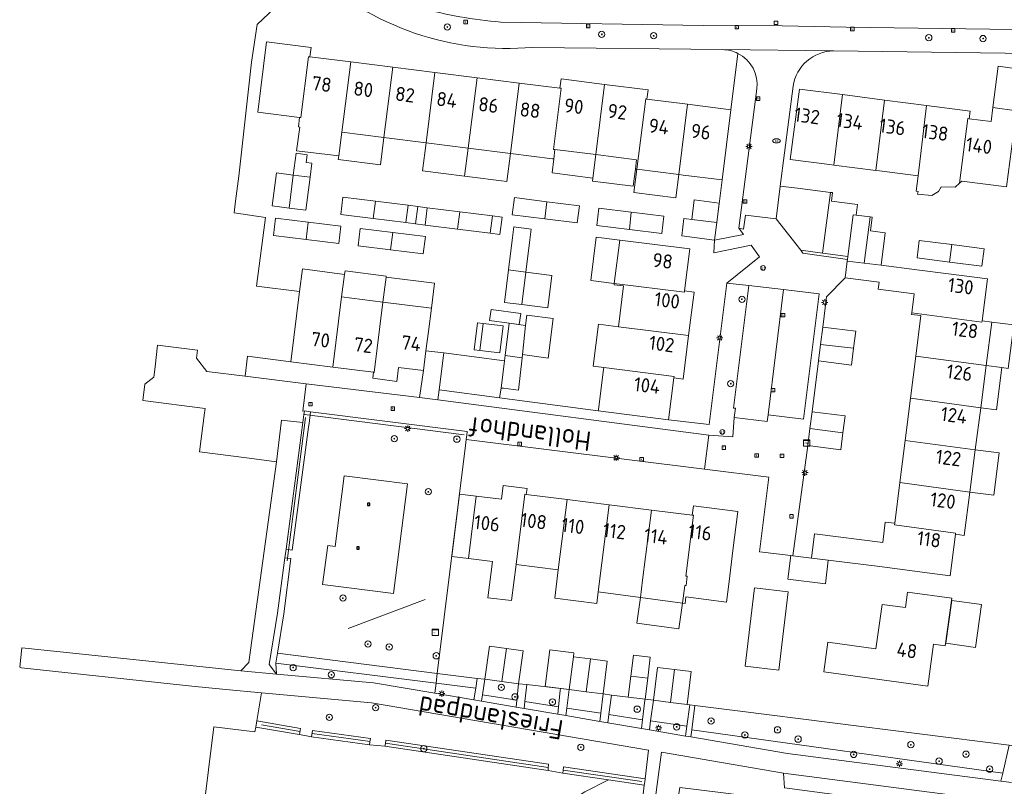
# Model space of a CAD drawing. Header units: metres. Extents: x 168032 to 180145, y 382923 to 399665.
# Tile 87 of 256: x 177467 to 177592, y 387368 to 387465. Entities that reach past the tile are written whole.
import ezdxf
from ezdxf.enums import TextEntityAlignment as Align

# ---------------------------------------------------------------- set-up
doc = ezdxf.new("R2010")
doc.units = ezdxf.units.M
doc.layers.get('0').update_dxf_attribs({"color": 8, "lineweight": 18})
for name, color, linetype, lineweight in [('B-WE-GR-BEPLANTING_CULTUUR_BODEMBEDEKKER-GV', 8, 'Continuous', 18), ('B-WE-GR-BEPLANTING_CULTUUR_BOSPLANTSOEN-GV', 8, 'Continuous', 18), ('B-WE-GR-BEPLANTING_CULTUUR_HEESTERS-GV', 8, 'Continuous', 18), ('B-WE-GR-BOOM-S', 8, 'Continuous', 18), ('B-WE-GR-GROENVOORZIENING-GV', 8, 'Continuous', 18), ('B-WE-GR-HAAG-G', 8, 'GR-HAAG1', 18), ('B-WE-IE-MEUBILAIR_WEGMEUBILAIR-S', 8, 'Continuous', 25), ('B-WE-IE-TERREINAFSCHEIDING_KUNSTMATIG_HEKWERK-G', 8, 'IE-TERREINAFSCHEIDING-KUNSTMATIG', 18), ('B-WE-KL-DATA-S', 8, 'Continuous', 18), ('B-WE-KL-ET_KAST-S', 8, 'Continuous', 18), ('B-WE-KL-ET_LS_OV_LICHTMAST-S', 8, 'Continuous', 18), ('B-WE-KL-WATER-S', 8, 'Continuous', 18), ('B-WE-OG-BEBOUWING-GV', 8, 'Continuous', 18), ('B-WE-OG-BEBOUWING-T18', 8, 'Continuous', 18), ('B-WE-OG-BEBOUWING_LUIFEL-GV', 8, 'Continuous', 18), ('B-WE-OG-BEBOUWING_SCHUUR-GV', 8, 'Continuous', 18), ('B-WE-OG-TERREIN_CULTUURSCHEIDING-GV', 8, 'Continuous', 18), ('B-WE-OG-TERREIN_ERF-GV', 8, 'Continuous', 18), ('B-WE-OG-TERREIN_ONBEGROEID-GV', 8, 'Continuous', 18), ('B-WE-OG-TOPOGRAFIE-T18', 8, 'Continuous', 18), ('B-WE-RI-GWA_KOLK-S', 8, 'Continuous', 18), ('B-WE-RI-GWA_RIOOLPUT-S', 8, 'Continuous', 18), ('B-WE-VH-VERHARDING_BETONSTRAATSTEEN-GV', 8, 'Continuous', 18), ('B-WE-VH-VERHARDING_TEGEL-GV', 8, 'Continuous', 18), ('B-WE-VW-AFSLUITPAAL-S', 8, 'Continuous', 18)]:
    doc.layers.add(name, color=color, linetype=linetype, lineweight=lineweight)
doc.styles.add('NLCS-ISO', font='NLCS-ISO.ttf')
doc.styles.add('NLCS-ISO-M200-T18', font='NLCS-ISO.ttf', dxfattribs={"height": 0.36})
doc.linetypes.add('GR-HAAG1', pattern='A,6,[176,NLCS.SHX,S=0.125,R=0,X=0,Y=0],-2', length=8)
doc.linetypes.add('IE-TERREINAFSCHEIDING-KUNSTMATIG', pattern='A,4,[82,NLCS.SHX,S=0.75,R=90,X=0,Y=0],4,-2', length=10)

# ---------------------------------------------------------------- blocks, each defined once
blk = doc.blocks.new('SKL-ET_KAST_ELEKTRA-SO')
at = {"color": 0, "linetype": 'ByBlock', "lineweight": 18}
for points in [[(-2, 2), (2, 2), (2, 1.68), (-2, 1.68)], [(-2, 1.52), (2, 1.52), (2, -2), (-2, -2)]]:
    blk.add_lwpolyline(points, close=True, dxfattribs=at)
at = {"color": 0, "linetype": 'ByBlock', "lineweight": 18, "style": 'NLCS-ISO'}
blk.add_text('et', height=1.5, dxfattribs=at).set_placement((0, 0), align=Align.MIDDLE_CENTER)
blk = doc.blocks.new('SKL-DATA_SIGNAAL_CAIKAST-SO')
at = {"color": 0, "linetype": 'ByBlock', "lineweight": 18}
for points in [[(-2, 2), (2, 2), (2, 1.68), (-2, 1.68)], [(-2, 1.52), (2, 1.52), (2, -2), (-2, -2)]]:
    blk.add_lwpolyline(points, close=True, dxfattribs=at)
at = {"color": 0, "linetype": 'ByBlock', "lineweight": 18, "style": 'NLCS-ISO'}
blk.add_text('cai', height=1.5, dxfattribs=at).set_placement((0, 0), align=Align.MIDDLE_CENTER)
blk = doc.blocks.new('SKL-ET_OV_LICHTMAST-SO')
at = {"color": 0, "linetype": 'ByBlock', "lineweight": 18}
for points in [[(-1.25, 0), (-2, 0)], [(-1.41, 1.41), (-0.88, 0.88)], [(0, 2), (0, 1.25)], [(0.88, 0.88), (1.41, 1.41)], [(2, 0), (1.25, 0)], [(-1.41, -1.41), (-0.88, -0.88)], [(0, -1.25), (0, -2)], [(0.88, -0.88), (1.41, -1.41)]]:
    blk.add_lwpolyline(points, dxfattribs=at)
blk.add_circle((0, 0), 1, dxfattribs=at)
blk = doc.blocks.new('SVW-AFSLUITPAAL-SO')
at = {"lineweight": 18}
blk.add_circle((0, 0), 1.5, dxfattribs=at)
at = {"lineweight": 18, "style": 'NLCS-ISO'}
blk.add_text('af', height=1.8, dxfattribs=at).set_placement((0, 0), align=Align.MIDDLE_CENTER)
blk = doc.blocks.new('SRI-KOLK-SO')
at = {"color": 0, "linetype": 'ByBlock', "lineweight": 18}
blk.add_lwpolyline([(-1.125, -1.125), (1.125, -1.125), (1.125, 1.125), (-1.125, 1.125)], close=True, dxfattribs=at)
at = {"color": 0, "linetype": 'ByBlock', "lineweight": 18, "style": 'NLCS-ISO'}
blk.add_text('k', height=1.5, dxfattribs=at).set_placement((0, 0), align=Align.MIDDLE_CENTER)
blk = doc.blocks.new('SRI-PUT_INSPECTIEPUT_RIOOLPUT-SO')
at = {"color": 0, "linetype": 'ByBlock', "lineweight": 18}
blk.add_lwpolyline([(-1.12, -1.12), (1.12, -1.12), (1.12, 1.12), (-1.12, 1.12)], close=True, dxfattribs=at)
at = {"color": 0, "linetype": 'ByBlock', "lineweight": 18, "style": 'NLCS-ISO'}
blk.add_text('r', height=1.5, dxfattribs=at).set_placement((0, 0.28), align=Align.MIDDLE_CENTER)
blk = doc.blocks.new('SKL-WATER_BRANDKRAAN_BRANDPUT-SO')
at = {"color": 0, "linetype": 'ByBlock', "lineweight": 18}
blk.add_ellipse((0, 0), major_axis=(2.5, 0), ratio=0.54, dxfattribs=at)
at = {"color": 0, "linetype": 'ByBlock', "lineweight": 18, "style": 'NLCS-ISO'}
blk.add_text('bk', height=1.5, dxfattribs=at).set_placement((0.16, 0), align=Align.MIDDLE_CENTER)
blk = doc.blocks.new('SIE-WEG_SPEELTOESTEL-SO')
at = {"flags": 128}
blk.add_lwpolyline([(-0.75, -0.75), (0.75, -0.75), (0.75, 0.75), (-0.75, 0.75)], close=True, dxfattribs=at)
at = {"style": 'NLCS-ISO'}
blk.add_text('SPT', height=0.45, dxfattribs=at).set_placement((0, 0), align=Align.MIDDLE_CENTER)
blk = doc.blocks.new('SGR-BOOM_01-SO')
at = {"linetype": 'ByBlock', "lineweight": 18}
h = blk.add_hatch(color=0, dxfattribs=at)
h.dxf.hatch_style = 1
edge = h.paths.add_edge_path()
edge.add_arc((0, 0), 0.25, 0, 360)
at = {"color": 0, "linetype": 'ByBlock', "lineweight": 18}
for radius in [2, 0.25]:
    blk.add_circle((0, 0), radius, dxfattribs=at)

msp = doc.modelspace()

# ---------------------------------------------------------------- linework, layer by layer
at = {"layer": 'B-WE-GR-BEPLANTING_CULTUUR_BODEMBEDEKKER-GV', "flags": 128}
msp.add_lwpolyline([(177558.521, 387460.747), (177557.62, 387453.582), (177556.502, 387444.649), (177555.82, 387439.221), (177555.549, 387437.011), (177559.224, 387437.709), (177558.64, 387438.52), (177560.929, 387456.215)], dxfattribs=at)
at = {"layer": 'B-WE-GR-BEPLANTING_CULTUUR_BODEMBEDEKKER-GV'}
msp.add_lwpolyline([(177560.929, 387456.215, 0.3176382), (177558.521, 387460.747)], format="xyb", dxfattribs=at)
at = {"layer": 'B-WE-GR-BEPLANTING_CULTUUR_BOSPLANTSOEN-GV', "flags": 128}
for points in [[(177499.987, 387384.482), (177499.782, 387383.212), (177520.142, 387380.653), (177520.293, 387381.874)], [(177525.38, 387381.252), (177520.293, 387381.874), (177520.142, 387380.653), (177525.189, 387380.018)], [(177530.63, 387380.588), (177528.507, 387380.878), (177526.36, 387381.172), (177526.055, 387379.169), (177530.405, 387378.488)], [(177535.948, 387379.962), (177531.676, 387380.465), (177531.441, 387378.326), (177535.728, 387377.655), (177535.924, 387379.711)], [(177541.372, 387379.279), (177539.219, 387379.555), (177537.073, 387379.83), (177536.766, 387377.493), (177541.08, 387376.817)], [(177546.718, 387378.605), (177542.436, 387379.145), (177542.125, 387376.654), (177546.395, 387375.986), (177546.704, 387378.492)], [(177552.401, 387377.897), (177552.07, 387377.939), (177549.929, 387378.205), (177547.781, 387378.471), (177547.425, 387375.856), (177552.04, 387375.197)], [(177558.792, 387377.095), (177553.031, 387377.818), (177552.642, 387374.719), (177592.195, 387369.227), (177593.02, 387372.767)], [(177564.302, 387369.22), (177564.447, 387367.331), (177590.941, 387363.843), (177591.373, 387365.698)]]:
    msp.add_lwpolyline(points, close=True, dxfattribs=at)
at = {"layer": 'B-WE-GR-BEPLANTING_CULTUUR_HEESTERS-GV', "flags": 128}
for points in [[(177504.194, 387415.17), (177503.401, 387415.27), (177503.339, 387414.802), (177503.206, 387413.8), (177501.074, 387397.686), (177501.827, 387397.583), (177503.932, 387413.191), (177503.998, 387413.694)], [(177497.336, 387375.86), (177497.205, 387375.071), (177502.464, 387374.167), (177502.759, 387374.117), (177502.915, 387374.901)], [(177504.286, 387373.841), (177511.656, 387372.824), (177511.729, 387373.199), (177511.809, 387373.61), (177504.423, 387374.629)], [(177513.642, 387372.626), (177534.384, 387369.536), (177534.407, 387369.803), (177534.453, 387370.335), (177513.766, 387373.417), (177513.693, 387372.951)], [(177536.242, 387369.204), (177542.05, 387368.352), (177546.62, 387367.682), (177546.671, 387368.098), (177546.719, 387368.484), (177536.358, 387369.996), (177536.289, 387369.526)], [(177545.946, 387362.241), (177546.331, 387365.351), (177546.62, 387367.682), (177542.05, 387368.352), (177539.066, 387366.849), (177536.807, 387365.396), (177535.839, 387363.378), (177527.609, 387339.407), (177529.223, 387337.712), (177530.433, 387336.986), (177531.562, 387337.309), (177532.692, 387337.793), (177535.435, 387337.47), (177537.936, 387336.663), (177540.743, 387334.929), (177544.229, 387362.494)]]:
    msp.add_lwpolyline(points, close=True, dxfattribs=at)
msp.add_lwpolyline([(177599.511, 387392.339), (177597.396, 387392.619), (177597.23, 387392.59), (177595.514, 387379.21), (177595.298, 387377.524), (177594.663, 387372.56), (177593.02, 387372.767), (177592.195, 387369.227), (177591.953, 387368.19), (177593.301, 387368.015)], dxfattribs=at)
at = {"layer": 'B-WE-GR-GROENVOORZIENING-GV', "flags": 128}
msp.add_lwpolyline([(177564.447, 387367.331), (177564.302, 387369.22), (177548.81, 387371.89), (177548.261, 387367.748), (177547.92, 387365.18), (177549.36, 387364.97), (177550.695, 387364.775), (177551.12, 387367.39), (177556.312, 387366.73), (177563.879, 387365.773), (177565.098, 387365.619), (177590.599, 387362.379), (177590.941, 387363.843)], close=True, dxfattribs=at)
at = {"layer": 'B-WE-GR-HAAG-G', "flags": 128}
for points in [[(177503.542, 387414.422), (177501.228, 387396.213)], [(177497.961, 387375.347), (177502.878, 387374.502)], [(177504.369, 387374.234), (177511.754, 387373.215)], [(177513.708, 387373.021), (177534.394, 387369.94)], [(177536.3, 387369.601), (177546.322, 387368.13)]]:
    msp.add_lwpolyline(points, dxfattribs=at)
at = {"layer": 'B-WE-IE-TERREINAFSCHEIDING_KUNSTMATIG_HEKWERK-G', "flags": 128}
for points in [[(177523.703, 387412.216), (177503.398, 387414.808)], [(177518.738, 387391.306), (177508.977, 387387.586)]]:
    msp.add_lwpolyline(points, dxfattribs=at)
at = {"layer": 'B-WE-OG-BEBOUWING-GV', "flags": 128}
for points in [[(177504.099, 387460.3), (177504.248, 387461.486), (177498.587, 387462.195), (177497.469, 387453.264), (177502.791, 387452.598), (177502.961, 387452.577), (177503.93, 387460.32)], [(177509.284, 387459.651), (177504.099, 387460.3), (177503.93, 387460.32), (177502.961, 387452.577), (177502.791, 387452.598), (177502.64, 387451.4), (177502.81, 387451.379), (177502.409, 387448.333), (177507.768, 387447.696), (177508.15, 387450.711)], [(177514.65, 387458.979), (177509.284, 387459.651), (177508.15, 387450.711), (177513.52, 387450.04)], [(177520.002, 387458.309), (177514.65, 387458.979), (177513.52, 387450.04), (177518.88, 387449.37)], [(177525.35, 387457.64), (177520.002, 387458.309), (177518.88, 387449.37), (177524.222, 387448.691)], [(177530.708, 387456.969), (177525.35, 387457.64), (177524.222, 387448.691), (177529.59, 387448.02)], [(177535.896, 387456.319), (177530.708, 387456.969), (177529.59, 387448.02), (177534.95, 387447.35), (177535.11, 387447.33), (177535.26, 387448.52), (177535.09, 387448.54), (177536.06, 387456.3)], [(177541.575, 387456.805), (177536.045, 387457.498), (177535.896, 387456.319), (177536.06, 387456.3), (177535.09, 387448.54), (177535.26, 387448.52), (177540.45, 387447.87)], [(177546.953, 387454.918), (177547.104, 387456.113), (177541.575, 387456.805), (177540.45, 387447.87), (177545.63, 387447.22), (177545.48, 387446.03), (177545.65, 387446.01), (177546.79, 387454.95)], [(177571.796, 387455.494), (177566.338, 387456.202), (177565.178, 387447.25), (177570.159, 387446.603), (177570.709, 387446.534)], [(177577.164, 387454.797), (177571.796, 387455.494), (177570.709, 387446.534), (177576.069, 387445.861)], [(177552.128, 387454.27), (177546.953, 387454.918), (177546.79, 387454.95), (177545.65, 387446.01), (177550.99, 387445.34)], [(177557.62, 387453.582), (177552.128, 387454.27), (177550.99, 387445.34), (177551.541, 387445.271), (177556.502, 387444.649)], [(177582.515, 387454.103), (177577.164, 387454.797), (177576.069, 387445.861), (177576.54, 387445.802), (177581.42, 387445.19)], [(177587.922, 387452.44), (177588.044, 387453.385), (177582.515, 387454.103), (177581.42, 387445.19), (177581.167, 387443.205), (177581.418, 387443.167), (177581.334, 387442.825), (177583.18, 387442.655), (177584.032, 387443.172), (177584.355, 387443.784), (177586.149, 387443.709), (177586.692, 387444.227), (177587.74, 387452.46)], [(177593.924, 387453.456), (177590.94, 387453.843), (177590.71, 387452.078), (177587.922, 387452.44), (177587.74, 387452.46), (177586.692, 387444.227), (177586.971, 387444.493), (177592.68, 387443.777)], [(177504.12, 387445), (177501.99, 387445.27), (177501.46, 387441.08), (177503.6, 387440.81)], [(177570.271, 387443.065), (177566.111, 387443.587), (177563.911, 387443.863), (177563.389, 387439.71), (177566.504, 387435.699), (177569.294, 387435.338)], [(177512.43, 387441.94), (177508.29, 387442.46), (177508.02, 387440.26), (177512.16, 387439.74)], [(177516.58, 387441.42), (177512.43, 387441.94), (177512.16, 387439.74), (177516.3, 387439.22)], [(177534.24, 387441.88), (177530.11, 387442.4), (177529.83, 387440.2), (177533.96, 387439.69)], [(177538.38, 387441.37), (177534.24, 387441.88), (177533.96, 387439.69), (177538.1, 387439.18)], [(177523.16, 387440.6), (177519.02, 387441.12), (177518.74, 387438.91), (177522.88, 387438.39)], [(177527.3, 387440.08), (177523.16, 387440.6), (177522.88, 387438.39), (177527.02, 387437.87)], [(177544.96, 387440.55), (177540.85, 387441.06), (177540.57, 387438.87), (177544.72, 387438.35)], [(177549.09, 387440.04), (177544.96, 387440.55), (177544.72, 387438.35), (177548.85, 387437.84)], [(177503.89, 387439.29), (177499.74, 387439.8), (177499.47, 387437.6), (177503.62, 387437.08)], [(177508.04, 387438.77), (177503.89, 387439.29), (177503.62, 387437.08), (177507.77, 387436.57)], [(177555.82, 387439.221), (177551.65, 387439.73), (177551.379, 387437.52), (177555.549, 387437.011)], [(177575.316, 387439.943), (177573.561, 387440.157), (177573.156, 387440.206), (177572.494, 387434.924), (177572.447, 387434.549), (177572.421, 387434.34), (177574.57, 387434.08)], [(177575.395, 387438.163), (177575.608, 387439.907), (177575.316, 387439.943), (177574.57, 387434.08), (177576.742, 387433.803), (177577.258, 387437.93)], [(177514.63, 387437.96), (177510.49, 387438.47), (177510.22, 387436.27), (177514.36, 387435.75)], [(177518.78, 387437.44), (177514.63, 387437.96), (177514.36, 387435.75), (177518.51, 387435.24)], [(177532.05, 387437.05), (177532.214, 387438.382), (177530.02, 387438.696), (177529.85, 387437.32), (177529.34, 387433.21), (177531.54, 387432.93)], [(177552.415, 387435.874), (177543.49, 387437), (177542.8, 387431.5), (177551.73, 387430.38), (177551.746, 387430.54)], [(177585.7, 387436.42), (177581.57, 387436.95), (177581.29, 387434.74), (177585.417, 387434.21)], [(177589.83, 387435.89), (177585.7, 387436.42), (177585.417, 387434.21), (177589.55, 387433.68)], [(177585.281, 387432.7), (177581.28, 387433.22), (177576.742, 387433.803), (177574.57, 387434.08), (177572.421, 387434.34), (177572.151, 387432.19), (177576.472, 387431.649), (177576.358, 387430.738), (177580.908, 387430.175), (177580.61, 387427.74), (177589.55, 387426.55), (177589.561, 387426.732), (177590.249, 387432.058)], [(177508.13, 387429.77), (177508.503, 387432.627), (177503.141, 387433.328), (177502.78, 387430.45), (177501.66, 387421.523), (177507.008, 387420.847)], [(177531.54, 387432.93), (177529.34, 387433.21), (177528.82, 387429.07), (177531.03, 387428.8)], [(177551.746, 387430.54), (177551.73, 387430.38), (177542.8, 387431.5), (177542.78, 387431.32), (177543.97, 387431.17), (177543.32, 387425.98), (177552.243, 387424.848), (177552.937, 387430.392)], [(177513.38, 387429.11), (177508.13, 387429.77), (177507.008, 387420.847), (177512.183, 387420.192), (177512.26, 387420.18)], [(177519.158, 387425.369), (177519.54, 387428.34), (177513.38, 387429.11), (177512.26, 387420.18), (177512.183, 387420.192), (177512.087, 387419.424), (177515.149, 387419.036), (177515.373, 387420.806), (177518.53, 387420.406), (177518.847, 387422.913)], [(177589.561, 387426.732), (177589.55, 387426.55), (177580.61, 387427.74), (177580.59, 387427.55), (177581.77, 387427.41), (177581.12, 387422.24), (177590.088, 387421.037), (177590.803, 387426.572)], [(177531.532, 387426.135), (177529.426, 387426.438), (177528.929, 387422.337), (177531.096, 387422.03)], [(177552.243, 387424.848), (177543.32, 387425.98), (177540.796, 387426.3), (177540.121, 387420.946), (177541.46, 387420.78), (177550.41, 387419.66), (177550.371, 387419.464), (177551.55, 387419.316)], [(177569.312, 387425.929), (177569.033, 387423.719), (177573.23, 387423.258), (177573.501, 387425.401)], [(177573.23, 387423.258), (177569.033, 387423.719), (177568.77, 387421.64), (177572.959, 387421.111)], [(177531.096, 387422.03), (177528.929, 387422.337), (177528.844, 387421.635), (177528.438, 387418.189), (177528.699, 387418.158), (177530.61, 387417.932)], [(177590.088, 387421.037), (177581.12, 387422.24), (177580.45, 387416.89), (177589.396, 387415.679)], [(177550.371, 387419.464), (177550.41, 387419.66), (177541.46, 387420.78), (177541.392, 387420.24), (177540.784, 387415.398), (177540.769, 387415.279), (177549.71, 387414.16)], [(177589.396, 387415.679), (177580.45, 387416.89), (177579.78, 387411.53), (177588.704, 387410.322)], [(177567.952, 387415.159), (177567.682, 387413.021), (177571.87, 387412.481), (177572.141, 387414.631)], [(177571.87, 387412.481), (177567.682, 387413.021), (177567.41, 387410.86), (177571.599, 387410.331)], [(177588.704, 387410.322), (177579.78, 387411.53), (177579.11, 387406.18), (177588.011, 387404.964)], [(177531.611, 387404.651), (177531.707, 387405.417), (177528.679, 387405.793), (177528.462, 387404.036), (177525.259, 387404.434), (177524.27, 387396.49), (177527.304, 387396.114), (177526.734, 387391.517), (177529.728, 387391.164), (177530.32, 387395.74), (177531.43, 387404.69)], [(177588.011, 387404.964), (177579.11, 387406.18), (177578.46, 387400.98), (177578.44, 387400.79), (177586.198, 387399.729), (177586.179, 387399.585), (177587.297, 387399.441)], [(177536.788, 387404.008), (177531.611, 387404.651), (177531.43, 387404.69), (177530.32, 387395.74), (177535.68, 387395.07)], [(177542.167, 387403.339), (177536.788, 387404.008), (177535.68, 387395.07), (177535.235, 387391.479), (177540.585, 387390.804), (177540.771, 387392.278)], [(177547.528, 387402.673), (177542.167, 387403.339), (177540.771, 387392.278), (177546.13, 387391.561), (177546.4, 387393.74)], [(177557.891, 387397.54), (177558.508, 387402.504), (177552.854, 387403.206), (177552.707, 387402.029), (177552.882, 387402.007), (177551.91, 387394.27), (177552.08, 387394.25), (177551.93, 387393.06), (177551.76, 387393.08), (177551.485, 387390.845), (177551.794, 387390.804), (177551.905, 387391.639), (177557.072, 387390.953), (177557.4, 387393.59)], [(177552.707, 387402.029), (177547.528, 387402.673), (177546.4, 387393.74), (177546.13, 387391.561), (177551.485, 387390.845), (177551.76, 387393.08), (177551.93, 387393.06), (177552.08, 387394.25), (177551.91, 387394.27), (177552.882, 387402.007)], [(177586.179, 387399.585), (177586.198, 387399.729), (177578.44, 387400.79), (177578.46, 387400.98), (177577.26, 387401.13), (177576.924, 387398.558), (177568.247, 387399.65), (177567.877, 387396.554), (177570.01, 387396.288), (177576.56, 387395.47), (177581.321, 387394.861), (177585.498, 387394.321)], [(177570.01, 387396.288), (177567.877, 387396.554), (177565.501, 387396.85), (177565.247, 387396.881), (177564.872, 387393.866), (177569.635, 387393.273)], [(177560.036, 387387.816), (177559.448, 387382.808), (177563.73, 387382.305), (177564.318, 387387.313), (177564.901, 387392.279), (177560.619, 387392.782)], [(177569.971, 387385.88), (177569.444, 387382.113), (177582.657, 387380.265), (177583.404, 387385.603), (177584.889, 387385.395), (177585.736, 387391.446), (177580.091, 387392.236), (177579.814, 387390.255), (177576.862, 387390.668), (177576.073, 387385.026)], [(177529.077, 387385.048), (177526.931, 387385.342), (177526.36, 387381.172), (177528.507, 387380.878)], [(177529.077, 387385.048), (177528.507, 387380.878), (177530.63, 387380.588), (177531.201, 387384.758)], [(177539.762, 387383.745), (177537.612, 387384.021), (177537.61, 387384.021), (177537.073, 387379.83), (177539.219, 387379.555)], [(177539.762, 387383.745), (177539.219, 387379.555), (177541.372, 387379.279), (177541.909, 387383.47)], [(177550.445, 387382.395), (177548.298, 387382.661), (177547.781, 387378.471), (177549.929, 387378.205)], [(177550.445, 387382.395), (177549.929, 387378.205), (177552.07, 387377.939), (177552.588, 387382.129)]]:
    msp.add_lwpolyline(points, close=True, dxfattribs=at)
at = {"layer": 'B-WE-OG-BEBOUWING_LUIFEL-GV', "flags": 128}
for points in [[(177594.643, 387458.711), (177591.626, 387459.105), (177590.94, 387453.843), (177593.924, 387453.456)], [(177513.086, 387446.567), (177513.52, 387450.04), (177508.15, 387450.711), (177507.768, 387447.696), (177507.713, 387447.239)], [(177524.222, 387448.691), (177518.88, 387449.37), (177518.432, 387445.804), (177523.773, 387445.133)], [(177504.34, 387446.771), (177503.617, 387446.868), (177503.75, 387447.859), (177502.362, 387448.045), (177501.99, 387445.27), (177504.12, 387445)], [(177529.59, 387448.02), (177524.222, 387448.691), (177523.773, 387445.133), (177529.145, 387444.458)], [(177540.45, 387447.87), (177535.26, 387448.52), (177535.11, 387447.33), (177534.887, 387445.543), (177540.073, 387444.894)], [(177545.48, 387446.03), (177545.63, 387447.22), (177540.45, 387447.87), (177540.073, 387444.894), (177540.023, 387444.5), (177545.205, 387443.847)], [(177545.65, 387446.01), (177545.277, 387443.033), (177550.617, 387442.363), (177550.99, 387445.34)], [(177573.156, 387440.206), (177573.561, 387440.157), (177573.73, 387441.541), (177570.406, 387441.946), (177570.538, 387443.031), (177570.271, 387443.065), (177569.294, 387435.338), (177572.494, 387434.924)], [(177556.132, 387441.701), (177552.957, 387442.1), (177552.644, 387439.609), (177555.82, 387439.221)], [(177517.811, 387441.269), (177516.58, 387441.42), (177516.3, 387439.22), (177517.52, 387439.065)], [(177519.02, 387441.12), (177517.811, 387441.269), (177517.52, 387439.065), (177518.74, 387438.91)], [(177528.536, 387439.923), (177527.3, 387440.08), (177527.02, 387437.87), (177528.248, 387437.714)], [(177542.8, 387431.5), (177543.49, 387437), (177540.513, 387437.373), (177539.823, 387431.873)], [(177513.779, 387432.288), (177513.795, 387432.418), (177508.564, 387433.09), (177508.503, 387432.627), (177508.13, 387429.77), (177513.38, 387429.11)], [(177534.848, 387432.509), (177531.54, 387432.93), (177531.03, 387428.8), (177534.339, 387428.396)], [(177513.779, 387432.288), (177513.38, 387429.11), (177519.54, 387428.34), (177519.937, 387431.515)], [(177530.908, 387427.643), (177527.145, 387428.171), (177526.95, 387426.785), (177529.426, 387426.438), (177530.71, 387426.255)], [(177535.05, 387427.028), (177531.672, 387427.457), (177531.532, 387426.135), (177531.141, 387422.451), (177534.412, 387421.996)], [(177593.58, 387426.213), (177590.803, 387426.572), (177590.088, 387421.037), (177592.072, 387420.781), (177592.865, 387420.679)], [(177525.692, 387422.978), (177526.117, 387426.403), (177525.423, 387426.489), (177524.997, 387423.064)], [(177592.072, 387420.781), (177590.088, 387421.037), (177589.396, 387415.679), (177591.38, 387415.423)], [(177588.011, 387404.964), (177591.036, 387404.573), (177591.729, 387409.931), (177588.704, 387410.322)], [(177525.259, 387404.434), (177523.122, 387404.7), (177522.137, 387396.754), (177524.27, 387396.49)], [(177546.13, 387391.561), (177545.649, 387388.278), (177551.022, 387387.557), (177551.485, 387390.845)], [(177584.937, 387385.736), (177588.728, 387385.206), (177589.49, 387390.648), (177585.699, 387391.179)], [(177537.073, 387379.83), (177537.612, 387384.021), (177537.667, 387384.53), (177534.623, 387384.9), (177533.997, 387380.213)], [(177547.05, 387381.285), (177544.891, 387381.554), (177544.56, 387378.877), (177546.718, 387378.605)]]:
    msp.add_lwpolyline(points, close=True, dxfattribs=at)
at = {"layer": 'B-WE-OG-BEBOUWING_SCHUUR-GV', "flags": 128}
for points in [[(177526.117, 387426.403), (177525.692, 387422.978), (177528.267, 387422.661), (177528.689, 387426.083)], [(177547.382, 387383.964), (177545.223, 387384.231), (177544.891, 387381.554), (177547.05, 387381.285)]]:
    msp.add_lwpolyline(points, close=True, dxfattribs=at)
at = {"layer": 'B-WE-OG-TERREIN_CULTUURSCHEIDING-GV', "flags": 128}
for points in [[(177523.889, 387410.887), (177523.982, 387411.64), (177524.037, 387412.198), (177524.082, 387412.66), (177504.194, 387415.17), (177503.998, 387413.694), (177503.932, 387413.191), (177501.827, 387397.583), (177501.074, 387397.686), (177500.932, 387396.613), (177501.663, 387396.511), (177500.791, 387389.451), (177499.987, 387384.482), (177520.293, 387381.874)], [(177514.713, 387392.045), (177505.721, 387393.183), (177506.362, 387398.142), (177507.316, 387398.028), (177508.452, 387407.022), (177516.499, 387405.991)], [(177499.782, 387383.212), (177499.855, 387381.807), (177512.2, 387380.7), (177519.983, 387379.37), (177520.142, 387380.653)], [(177525.189, 387380.018), (177520.142, 387380.653), (177519.983, 387379.37), (177524.958, 387378.52)], [(177497.928, 387379.421), (177497.336, 387375.86), (177502.915, 387374.901), (177502.759, 387374.117), (177504.286, 387373.841), (177504.423, 387374.629), (177511.809, 387373.61), (177511.729, 387373.199), (177511.656, 387372.824), (177513.642, 387372.626), (177513.693, 387372.951), (177513.766, 387373.417), (177534.453, 387370.335), (177534.407, 387369.803), (177534.384, 387369.536), (177536.242, 387369.204), (177536.289, 387369.526), (177536.358, 387369.996), (177546.719, 387368.484), (177547.17, 387372.13), (177511.92, 387378.16)], [(177530.405, 387378.488), (177526.055, 387379.169), (177525.931, 387378.354), (177530.311, 387377.605)], [(177535.728, 387377.655), (177531.441, 387378.326), (177531.343, 387377.429), (177535.636, 387376.695)], [(177541.08, 387376.817), (177536.766, 387377.493), (177536.639, 387376.524), (177540.958, 387375.786)], [(177546.395, 387375.986), (177542.125, 387376.654), (177541.994, 387375.609), (177546.258, 387374.88)], [(177552.04, 387375.197), (177547.425, 387375.856), (177547.269, 387374.707), (177551.87, 387373.921)], [(177552.642, 387374.719), (177552.528, 387373.809), (177564.81, 387371.71), (177591.953, 387368.19), (177592.195, 387369.227)]]:
    msp.add_lwpolyline(points, close=True, dxfattribs=at)
for points in [[(177542.05, 387368.352), (177536.242, 387369.204), (177534.384, 387369.536), (177513.642, 387372.626), (177511.656, 387372.824), (177504.286, 387373.841), (177502.759, 387374.117), (177502.464, 387374.167), (177497.205, 387375.071), (177497.103, 387374.46), (177491.878, 387375.093), (177489.891, 387359.029)], [(177539.017, 387321.08), (177539.875, 387328.068), (177540.743, 387334.929), (177537.936, 387336.663), (177535.435, 387337.47), (177532.692, 387337.793), (177531.562, 387337.309), (177530.433, 387336.986), (177529.223, 387337.712), (177527.609, 387339.407), (177535.839, 387363.378), (177536.807, 387365.396), (177539.066, 387366.849), (177542.05, 387368.352)]]:
    msp.add_lwpolyline(points, dxfattribs=at)
at = {"layer": 'B-WE-OG-TERREIN_ERF-GV'}
for points in [[(177532.445, 387461.51, -0.2129189), (177504.427, 387471.121)], [(177558.521, 387460.747, 0.1129744), (177556.577, 387461.221)], [(177570.692, 387461.072, 0.3629408), (177565.525, 387456.569)]]:
    msp.add_lwpolyline(points, format="xyb", dxfattribs=at)
at = {"layer": 'B-WE-OG-TERREIN_ERF-GV', "flags": 128}
for points in [[(177501.811, 387468.631), (177497.386, 387464.418), (177496.694, 387459.613), (177495.05, 387445.14), (177494.639, 387441.937), (177494.45, 387440.46), (177498.466, 387439.868), (177497.301, 387431.146), (177502.78, 387430.45), (177503.141, 387433.328), (177508.503, 387432.627), (177508.13, 387429.77), (177513.38, 387429.11), (177519.54, 387428.34), (177519.158, 387425.369), (177518.847, 387422.913), (177521.14, 387422.65), (177528.844, 387421.635), (177528.929, 387422.337), (177529.426, 387426.438), (177531.532, 387426.135), (177531.096, 387422.03), (177530.61, 387417.932), (177528.699, 387418.158), (177528.438, 387418.189), (177528.22, 387416.94), (177540.769, 387415.279), (177540.784, 387415.398), (177541.392, 387420.24), (177541.46, 387420.78), (177540.121, 387420.946), (177540.796, 387426.3), (177543.32, 387425.98), (177543.97, 387431.17), (177542.78, 387431.32), (177542.8, 387431.5), (177543.49, 387437), (177552.415, 387435.874), (177551.746, 387430.54), (177552.937, 387430.392), (177552.243, 387424.848), (177551.55, 387419.316), (177550.371, 387419.464), (177549.71, 387414.16), (177554.851, 387413.56), (177557.092, 387431.54), (177561.262, 387434.88), (177560.192, 387436.365), (177555.476, 387435.384), (177555.549, 387437.011), (177551.379, 387437.52), (177551.65, 387439.73), (177555.82, 387439.221), (177556.502, 387444.649)], [(177556.502, 387444.649), (177551.541, 387445.271), (177550.99, 387445.34), (177545.65, 387446.01), (177545.48, 387446.03), (177545.63, 387447.22), (177540.45, 387447.87), (177535.26, 387448.52), (177535.11, 387447.33), (177534.95, 387447.35), (177529.59, 387448.02), (177524.222, 387448.691), (177518.88, 387449.37), (177513.52, 387450.04), (177508.15, 387450.711), (177507.768, 387447.696), (177502.409, 387448.333), (177502.81, 387451.379), (177502.64, 387451.4), (177502.791, 387452.598), (177497.469, 387453.264), (177498.587, 387462.195), (177504.248, 387461.486), (177504.099, 387460.3), (177509.284, 387459.651), (177514.65, 387458.979), (177520.002, 387458.309), (177525.35, 387457.64), (177530.708, 387456.969), (177535.896, 387456.319), (177536.045, 387457.498), (177541.575, 387456.805), (177547.104, 387456.113), (177546.953, 387454.918), (177552.128, 387454.27), (177557.62, 387453.582), (177558.521, 387460.747)], [(177556.577, 387461.221), (177532.445, 387461.51)], [(177605.514, 387457.386), (177605.909, 387460.582), (177604.95, 387460.596), (177570.692, 387461.072)], [(177565.525, 387456.569), (177563.911, 387443.863), (177566.111, 387443.587), (177570.271, 387443.065), (177569.294, 387435.338), (177566.504, 387435.699), (177566.792, 387435.33), (177572.447, 387434.549), (177572.494, 387434.924), (177573.156, 387440.206), (177573.561, 387440.157), (177575.316, 387439.943), (177575.608, 387439.907), (177575.395, 387438.163), (177577.258, 387437.93), (177576.742, 387433.803), (177581.28, 387433.22), (177585.281, 387432.7), (177590.249, 387432.058), (177589.561, 387426.732), (177590.803, 387426.572), (177590.088, 387421.037), (177589.396, 387415.679), (177588.704, 387410.322), (177588.011, 387404.964), (177587.297, 387399.441), (177586.179, 387399.585), (177585.498, 387394.321), (177581.321, 387394.861), (177576.56, 387395.47), (177570.01, 387396.288), (177569.635, 387393.273), (177564.872, 387393.866), (177565.247, 387396.881), (177561.279, 387397.375), (177562.432, 387406.84), (177554.27, 387407.859), (177523.982, 387411.64), (177523.889, 387410.887), (177520.293, 387381.874), (177525.38, 387381.252), (177526.36, 387381.172), (177526.931, 387385.342), (177529.077, 387385.048), (177531.201, 387384.758), (177530.63, 387380.588), (177531.676, 387380.465), (177535.948, 387379.962), (177537.073, 387379.83), (177537.61, 387384.021), (177537.612, 387384.021), (177539.762, 387383.745), (177541.909, 387383.47), (177541.372, 387379.279), (177542.436, 387379.145), (177546.718, 387378.605), (177547.781, 387378.471), (177548.298, 387382.661), (177550.445, 387382.395), (177552.588, 387382.129), (177552.07, 387377.939), (177552.401, 387377.897), (177553.031, 387377.818), (177558.792, 387377.095), (177593.02, 387372.767)], [(177592.68, 387443.777), (177586.971, 387444.493), (177586.692, 387444.227), (177586.149, 387443.709), (177584.355, 387443.784), (177584.032, 387443.172), (177583.18, 387442.655), (177581.334, 387442.825), (177581.418, 387443.167), (177581.167, 387443.205), (177581.42, 387445.19), (177576.54, 387445.802), (177576.069, 387445.861), (177570.709, 387446.534), (177570.159, 387446.603), (177565.178, 387447.25), (177566.338, 387456.202), (177571.796, 387455.494), (177577.164, 387454.797), (177582.515, 387454.103), (177588.044, 387453.385), (177587.922, 387452.44), (177590.71, 387452.078), (177590.94, 387453.843), (177593.924, 387453.456)]]:
    msp.add_lwpolyline(points, dxfattribs=at)
for points in [[(177503.6, 387440.81), (177501.46, 387441.08), (177499.31, 387441.35), (177499.84, 387445.54), (177501.99, 387445.27), (177504.12, 387445)], [(177516.3, 387439.22), (177512.16, 387439.74), (177508.02, 387440.26), (177508.29, 387442.46), (177512.43, 387441.94), (177516.58, 387441.42)], [(177530.11, 387442.4), (177534.24, 387441.88), (177538.38, 387441.37), (177538.1, 387439.18), (177533.96, 387439.69), (177529.83, 387440.2)], [(177527.3, 387440.08), (177527.02, 387437.87), (177522.88, 387438.39), (177518.74, 387438.91), (177519.02, 387441.12), (177523.16, 387440.6)], [(177540.85, 387441.06), (177544.96, 387440.55), (177549.09, 387440.04), (177548.85, 387437.84), (177544.72, 387438.35), (177540.57, 387438.87)], [(177508.04, 387438.77), (177507.77, 387436.57), (177503.62, 387437.08), (177499.47, 387437.6), (177499.74, 387439.8), (177503.89, 387439.29)], [(177518.78, 387437.44), (177518.51, 387435.24), (177514.36, 387435.75), (177510.22, 387436.27), (177510.49, 387438.47), (177514.63, 387437.96)], [(177532.214, 387438.382), (177532.05, 387437.05), (177531.54, 387432.93), (177531.03, 387428.8), (177528.82, 387429.07), (177529.34, 387433.21), (177529.85, 387437.32), (177530.02, 387438.696)], [(177589.55, 387433.68), (177585.417, 387434.21), (177581.29, 387434.74), (177581.57, 387436.95), (177585.7, 387436.42), (177589.83, 387435.89)], [(177580.45, 387416.89), (177581.12, 387422.24), (177581.77, 387427.41), (177580.59, 387427.55), (177580.61, 387427.74), (177580.908, 387430.175), (177576.358, 387430.738), (177576.472, 387431.649), (177572.151, 387432.19), (177569.771, 387429.78), (177569.312, 387425.929), (177573.501, 387425.401), (177573.23, 387423.258), (177572.959, 387421.111), (177568.77, 387421.64), (177567.952, 387415.159), (177572.141, 387414.631), (177571.87, 387412.481), (177571.599, 387410.331), (177567.41, 387410.86), (177565.501, 387396.85), (177567.877, 387396.554), (177568.247, 387399.65), (177576.924, 387398.558), (177577.26, 387401.13), (177578.46, 387400.98), (177579.11, 387406.18), (177579.78, 387411.53)], [(177512.183, 387420.192), (177507.008, 387420.847), (177501.66, 387421.523), (177496.172, 387422.217), (177495.851, 387419.679), (177503.633, 387418.733), (177518.014, 387416.984), (177518.53, 387420.406), (177515.373, 387420.806), (177515.149, 387419.036), (177512.087, 387419.424)], [(177557.891, 387397.54), (177557.4, 387393.59), (177557.072, 387390.953), (177551.905, 387391.639), (177551.794, 387390.804), (177551.485, 387390.845), (177546.13, 387391.561), (177540.771, 387392.278), (177540.585, 387390.804), (177535.235, 387391.479), (177535.68, 387395.07), (177530.32, 387395.74), (177529.728, 387391.164), (177526.734, 387391.517), (177527.304, 387396.114), (177524.27, 387396.49), (177525.259, 387404.434), (177528.462, 387404.036), (177528.679, 387405.793), (177531.707, 387405.417), (177531.611, 387404.651), (177536.788, 387404.008), (177542.167, 387403.339), (177547.528, 387402.673), (177552.707, 387402.029), (177552.854, 387403.206), (177558.508, 387402.504)], [(177564.901, 387392.279), (177564.318, 387387.313), (177563.73, 387382.305), (177559.448, 387382.808), (177560.036, 387387.816), (177560.619, 387392.782)], [(177585.736, 387391.446), (177584.889, 387385.395), (177583.404, 387385.603), (177582.657, 387380.265), (177569.444, 387382.113), (177569.971, 387385.88), (177576.073, 387385.026), (177576.862, 387390.668), (177579.814, 387390.255), (177580.091, 387392.236)]]:
    msp.add_lwpolyline(points, close=True, dxfattribs=at)
at = {"layer": 'B-WE-OG-TERREIN_ONBEGROEID-GV', "flags": 128}
msp.add_lwpolyline([(177514.713, 387392.045), (177516.499, 387405.991), (177508.452, 387407.022), (177507.316, 387398.028), (177506.362, 387398.142), (177505.721, 387393.183)], close=True, dxfattribs=at)
at = {"layer": 'B-WE-VH-VERHARDING_BETONSTRAATSTEEN-GV', "flags": 128}
for points in [[(177528.371, 387464.73), (177554.092, 387464.3), (177564.15, 387464.26), (177572.302, 387464.06), (177599.712, 387463.717), (177605.423, 387463.645), (177605.521, 387468.971)], [(177570.692, 387461.072), (177556.577, 387461.221)], [(177560.929, 387456.215), (177558.64, 387438.52), (177559.24, 387438.404), (177559.492, 387440.181), (177563.389, 387439.71), (177563.911, 387443.863), (177565.525, 387456.569)]]:
    msp.add_lwpolyline(points, dxfattribs=at)
at = {"layer": 'B-WE-VH-VERHARDING_BETONSTRAATSTEEN-GV'}
for points in [[(177518.004, 387466.56, 0.0464923), (177528.371, 387464.73)], [(177556.577, 387461.221, -0.1129744), (177558.521, 387460.747)], [(177558.521, 387460.747, -0.3176382), (177560.929, 387456.215)], [(177565.525, 387456.569, -0.3629408), (177570.692, 387461.072)]]:
    msp.add_lwpolyline(points, format="xyb", dxfattribs=at)
at = {"layer": 'B-WE-VH-VERHARDING_BETONSTRAATSTEEN-GV', "flags": 128}
msp.add_lwpolyline([(177520.352, 387416.7), (177518.014, 387416.984), (177503.633, 387418.733), (177503.189, 387415.228), (177503.401, 387415.27), (177504.194, 387415.17), (177524.082, 387412.66), (177524.037, 387412.198), (177523.982, 387411.64), (177554.27, 387407.859), (177554.826, 387412.188)], close=True, dxfattribs=at)
at = {"layer": 'B-WE-VH-VERHARDING_TEGEL-GV'}
for points in [[(177504.427, 387471.121, 0.2129189), (177532.445, 387461.51)], [(177528.371, 387464.73, -0.0464923), (177518.004, 387466.56)]]:
    msp.add_lwpolyline(points, format="xyb", dxfattribs=at)
at = {"layer": 'B-WE-VH-VERHARDING_TEGEL-GV', "flags": 128}
for points in [[(177608.171, 387463.611), (177605.423, 387463.645), (177599.712, 387463.717), (177572.302, 387464.06), (177564.15, 387464.26), (177554.092, 387464.3), (177528.371, 387464.73)], [(177532.445, 387461.51), (177556.577, 387461.221), (177570.692, 387461.072), (177604.95, 387460.596), (177605.909, 387460.582), (177607.068, 387460.566), (177608.228, 387460.55), (177609.904, 387461.183), (177609.953, 387461.564)], [(177541.994, 387375.609), (177540.958, 387375.786), (177536.639, 387376.524), (177535.636, 387376.695), (177531.343, 387377.429), (177530.311, 387377.605), (177525.931, 387378.354), (177524.958, 387378.52), (177519.983, 387379.37), (177512.2, 387380.7), (177499.855, 387381.807), (177495.33, 387382.21), (177472.344, 387384.644), (177467.473, 387385.155), (177467.201, 387382.668), (177467.315, 387382.64), (177467.43, 387382.61), (177489.08, 387380.28), (177493.39, 387379.83), (177497.928, 387379.421), (177511.92, 387378.16), (177547.17, 387372.13), (177546.719, 387368.484), (177546.671, 387368.098), (177546.62, 387367.682), (177546.331, 387365.351)], [(177593.301, 387368.015), (177591.953, 387368.19), (177564.81, 387371.71), (177552.528, 387373.809), (177551.87, 387373.921), (177547.269, 387374.707), (177546.258, 387374.88), (177541.994, 387375.609)], [(177547.92, 387365.18), (177548.261, 387367.748), (177548.81, 387371.89), (177564.302, 387369.22), (177591.373, 387365.698)]]:
    msp.add_lwpolyline(points, dxfattribs=at)
for points in [[(177567.41, 387410.86), (177567.682, 387413.021), (177567.952, 387415.159), (177568.77, 387421.64), (177569.033, 387423.719), (177569.312, 387425.929), (177569.771, 387429.78), (177572.151, 387432.19), (177572.421, 387434.34), (177572.447, 387434.549), (177566.792, 387435.33), (177566.504, 387435.699), (177563.389, 387439.71), (177559.492, 387440.181), (177559.24, 387438.404), (177558.64, 387438.52), (177559.224, 387437.709), (177555.549, 387437.011), (177555.476, 387435.384), (177560.192, 387436.365), (177561.262, 387434.88), (177557.092, 387431.54), (177559.902, 387431.239), (177564.32, 387430.699), (177568.833, 387430.148), (177566.845, 387414.232), (177562.377, 387414.794), (177562.244, 387413.921), (177558.026, 387414.457), (177557.863, 387411.96), (177554.826, 387412.188), (177554.27, 387407.859), (177562.432, 387406.84), (177561.279, 387397.375), (177565.247, 387396.881), (177565.501, 387396.85)], [(177528.22, 387416.94), (177520.517, 387417.948), (177520.352, 387416.7), (177554.826, 387412.188), (177557.863, 387411.96), (177558.026, 387414.457), (177558.203, 387415.613), (177557.969, 387415.642), (177559.902, 387431.239), (177557.092, 387431.54), (177554.851, 387413.56), (177549.71, 387414.16), (177540.769, 387415.279)], [(177564.32, 387430.699), (177559.902, 387431.239), (177557.969, 387415.642), (177558.203, 387415.613), (177558.026, 387414.457), (177562.244, 387413.921), (177562.377, 387414.794)], [(177568.833, 387430.148), (177564.32, 387430.699), (177562.377, 387414.794), (177566.845, 387414.232)], [(177503.633, 387418.733), (177495.851, 387419.679), (177490.99, 387420.27), (177489.69, 387421.97), (177489.79, 387422.99), (177484.716, 387423.642), (177484.423, 387420.875), (177484.258, 387419.571), (177483.122, 387418.681), (177482.862, 387416.579), (177490.782, 387415.6), (177490.741, 387415.275), (177490.708, 387415.013), (177490.082, 387410.052), (177496.392, 387409.256), (177499.87, 387408.8), (177500.5, 387414.12), (177503.206, 387413.8), (177503.339, 387414.802), (177503.401, 387415.27), (177503.189, 387415.228)], [(177521.14, 387422.65), (177518.847, 387422.913), (177518.53, 387420.406), (177518.014, 387416.984), (177520.352, 387416.7), (177520.517, 387417.948)], [(177528.844, 387421.635), (177521.14, 387422.65), (177520.517, 387417.948), (177528.22, 387416.94), (177528.438, 387418.189)], [(177503.206, 387413.8), (177500.5, 387414.12), (177499.87, 387408.8), (177496.557, 387384.851), (177496.34, 387383.28), (177495.33, 387382.21), (177499.855, 387381.807), (177498.94, 387383.04), (177500, 387389.569), (177500.932, 387396.613), (177501.074, 387397.686)], [(177526.36, 387381.172), (177525.38, 387381.252), (177525.189, 387380.018), (177524.958, 387378.52), (177525.931, 387378.354), (177526.055, 387379.169)], [(177531.676, 387380.465), (177530.63, 387380.588), (177530.405, 387378.488), (177530.311, 387377.605), (177531.343, 387377.429), (177531.441, 387378.326)], [(177537.073, 387379.83), (177535.948, 387379.962), (177535.924, 387379.711), (177535.728, 387377.655), (177535.636, 387376.695), (177536.639, 387376.524), (177536.766, 387377.493)], [(177542.436, 387379.145), (177541.372, 387379.279), (177541.08, 387376.817), (177540.958, 387375.786), (177541.994, 387375.609), (177542.125, 387376.654)], [(177547.781, 387378.471), (177546.718, 387378.605), (177546.704, 387378.492), (177546.395, 387375.986), (177546.258, 387374.88), (177547.269, 387374.707), (177547.425, 387375.856)], [(177553.031, 387377.818), (177552.401, 387377.897), (177552.04, 387375.197), (177551.87, 387373.921), (177552.528, 387373.809), (177552.642, 387374.719)]]:
    msp.add_lwpolyline(points, close=True, dxfattribs=at)

# ---------------------------------------------------------------- block references
at = {"layer": 'B-WE-GR-BOOM-S', "xscale": 0.2, "yscale": 0.2, "zscale": 0.2}
for p in [(177521.566, 387464.098), (177541.203, 387463.159), (177547.809, 387462.987), (177582.788, 387462.734), (177589.687, 387462.628), (177559.025, 387429.478), (177557.607, 387418.737), (177514.833, 387411.744), (177522.788, 387411.683), (177519.152, 387404.994), (177508.298, 387391.476), (177511.477, 387385.625), (177514.184, 387385.265), (177520.161, 387384.134), (177501.973, 387382.632), (177506.832, 387381.721), (177528.441, 387380.128), (177530.181, 387378.911), (177512.466, 387377.536), (177534.941, 387378.256), (177545.715, 387377.347), (177506.561, 387376.305), (177550.728, 387375.093), (177555.11, 387375.844), (177559.404, 387374.062), (177563.556, 387374.718), (177518.587, 387372.319), (177538.549, 387372.503), (177566.174, 387373.535), (177580.507, 387372.823), (177573.238, 387371.589), (177587.528, 387371.623), (177584.098, 387370.74), (177590.534, 387369.721)]:
    msp.add_blockref('SGR-BOOM_01-SO', p, dxfattribs=at)
at = {"layer": 'B-WE-IE-MEUBILAIR_WEGMEUBILAIR-S', "xscale": 0.2, "yscale": 0.2, "zscale": 0.2}
for p in [(177511.568, 387403.4), (177510.212, 387397.831)]:
    msp.add_blockref('SIE-WEG_SPEELTOESTEL-SO', p, dxfattribs=at)
at = {"layer": 'B-WE-KL-DATA-S', "xscale": 0.2, "yscale": 0.2, "zscale": 0.2}
msp.add_blockref('SKL-DATA_SIGNAAL_CAIKAST-SO', (177567.257, 387411.211), dxfattribs=at)
at = {"layer": 'B-WE-KL-ET_KAST-S', "xscale": 0.2, "yscale": 0.2, "zscale": 0.2}
msp.add_blockref('SKL-ET_KAST_ELEKTRA-SO', (177520.029, 387387.117), dxfattribs=at)
at = {"layer": 'B-WE-KL-ET_LS_OV_LICHTMAST-S', "xscale": 0.2, "yscale": 0.2, "zscale": 0.2}
for p in [(177559.93, 387448.896), (177569.561, 387429.07), (177556.205, 387424.558), (177516.54, 387413.036), (177543.043, 387409.311), (177567.031, 387407.423), (177520.866, 387379.324), (177548.433, 387374.954), (177579.059, 387370.414)]:
    msp.add_blockref('SKL-ET_OV_LICHTMAST-SO', p, dxfattribs=at)
at = {"layer": 'B-WE-KL-WATER-S', "xscale": 0.2, "yscale": 0.2, "zscale": 0.2}
msp.add_blockref('SKL-WATER_BRANDKRAAN_BRANDPUT-SO', (177563.424, 387449.622), dxfattribs=at)
at = {"layer": 'B-WE-RI-GWA_KOLK-S', "xscale": 0.2, "yscale": 0.2, "zscale": 0.2}
for p in [(177523.892, 387464.74), (177539.476, 387464.213), (177558.376, 387464.083), (177573.061, 387463.851), (177585.894, 387463.686), (177561.09, 387454.997), (177559.409, 387441.908), (177564.238, 387427.449), (177562.984, 387417.915), (177514.637, 387415.572), (177530.766, 387411.066), (177546.27, 387409.119), (177560.895, 387409.606), (177565.336, 387401.875)]:
    msp.add_blockref('SRI-KOLK-SO', p, dxfattribs=at)
at = {"layer": 'B-WE-RI-GWA_RIOOLPUT-S', "xscale": 0.2, "yscale": 0.2, "zscale": 0.2}
for p in [(177563.372, 387464.634), (177504.184, 387416.127), (177556.736, 387410.613), (177564.127, 387409.562)]:
    msp.add_blockref('SRI-PUT_INSPECTIEPUT_RIOOLPUT-SO', p, dxfattribs=at)
at = {"layer": 'B-WE-VW-AFSLUITPAAL-S', "xscale": 0.2, "yscale": 0.2, "zscale": 0.2}
for p in [(177561.724, 387433.461), (177556.536, 387412.614)]:
    msp.add_blockref('SVW-AFSLUITPAAL-SO', p, dxfattribs=at)

# ---------------------------------------------------------------- texts
at = {"layer": 'B-WE-OG-BEBOUWING-T18', "style": 'NLCS-ISO-M200-T18'}
for s, rotation, p in [('78', 352.9, (177505.598, 387456.837)), ('80', 352.9, (177510.897, 387456.174)), ('82', 352.9, (177516.197, 387455.51)), ('84', 352.9, (177521.496, 387454.847)), ('86', 352.9, (177526.803, 387454.182)), ('88', 352.9, (177532.095, 387453.52)), ('90', 352.9, (177537.659, 387454.021)), ('92', 352.9, (177543.188, 387453.328)), ('132', 352.6, (177567.309, 387452.797)), ('134', 352.6, (177572.735, 387452.093)), ('94', 352.9, (177548.469, 387451.453)), ('96', 352.9, (177553.809, 387450.784)), ('136', 352.6, (177578.169, 387451.389)), ('138', 352.6, (177583.588, 387450.684)), ('140', 352.7, (177589.17, 387449.003)), ('98', 352.9, (177548.949, 387434.358)), ('130', 352.7, (177586.853, 387431.135)), ('100', 352.9, (177549.527, 387429.324)), ('128', 352.7, (177587.397, 387425.572)), ('70', 352.8, (177505.45, 387424.313)), ('72', 352.8, (177510.894, 387423.634)), ('74', 352.8, (177516.985, 387423.875)), ('102', 352.9, (177548.834, 387423.786)), ('126', 352.7, (177586.694, 387420.139)), ('104', 352.9, (177546.977, 387418.512)), ('124', 352.7, (177585.994, 387414.719)), ('122', 352.7, (177585.293, 387409.293)), ('120', 352.7, (177584.592, 387403.867)), ('106', 353, (177526.615, 387400.982)), ('108', 353, (177532.549, 387401.258)), ('110', 353, (177537.544, 387400.637)), ('112', 353, (177542.818, 387399.982)), ('114', 353, (177548.092, 387399.326)), ('116', 353, (177553.709, 387399.824)), ('118', 352.6, (177582.82, 387398.946)), ('48', 352.1, (177580.013, 387384.821))]:
    msp.add_text(s, height=1.8, rotation=rotation, dxfattribs=at).set_placement(p, align=Align.MIDDLE)
at = {"layer": 'B-WE-OG-TOPOGRAFIE-T18', "style": 'NLCS-ISO-M200-T18'}
for s, rotation, p in [('Hollandhof', 172.9, (177531.962, 387412.352)), ('Frieslandpad', 170.3, (177527.159, 387376.614))]:
    msp.add_text(s, height=2.5, rotation=rotation, dxfattribs=at).set_placement(p, align=Align.MIDDLE)

doc.saveas('drawing.dxf')
